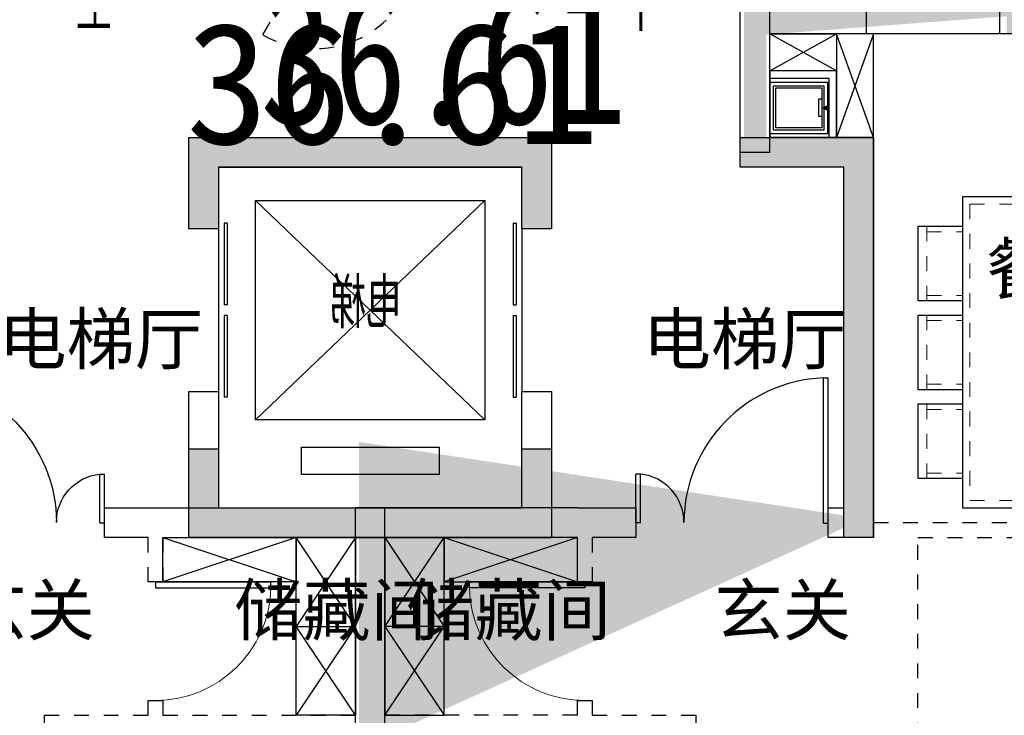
# Model space of a CAD drawing. Header units: millimetres. Extents: x 296296 to 297283, y 219875 to 220035.
# Tile 165 of 256: x 296902.36 to 296909.01, y 220014.15 to 220018.85. Entities that reach past the tile are written whole.
import ezdxf

# ---------------------------------------------------------------- set-up
doc = ezdxf.new("R2010")
doc.units = ezdxf.units.MM
for name, pattern in [('185洋房-中间套（报建版）-旧规$0$DASH', [0.35, 0.25, -0.1]), ('185洋房-边套（报建版）-旧规$0$DASH', [0.35, 0.25, -0.1]), ('185洋房-边套（报建版）-旧规$0$洋房户型$0$_DASH', [0.6000000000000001, 0.4, -0.2]), ('185洋房-边套（报建版）-旧规$0$洋房户型$0$DASH', [0.35, 0.25, -0.1]), ('DASH', [0.35, 0.25, -0.1])]:
    doc.linetypes.add(name, pattern=pattern)
doc.layers.add('$面积结果', color=7, linetype='Continuous')
doc.layers.add('面积-住宅全面积', color=1, linetype='Continuous')
doc.layers.add('面积-计容-住宅-1', color=1, linetype='Continuous', lineweight=0)
doc.styles.add('_TCH_DIM', font='SIMPLEX', dxfattribs={"bigfont": 'GBCBIG'})
doc.styles.add('dw', font='simhei.ttf')
doc.styles.get("Standard").update_dxf_attribs({"font": 'arial.ttf'})

# ---------------------------------------------------------------- blocks, each defined once
blk = doc.blocks.new('*U14')
at = {"lineweight": -2}
blk.add_hatch(color=253, dxfattribs=at).paths.add_polyline_path([(0, 200), (700, 0), (0, 0)])
at = {"color": 253, "linetype": 'DASH', "lineweight": -2}
blk.add_line((1050, 806.2177826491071), (700, 200), dxfattribs=at)
at = {"color": 253, "lineweight": -2}
for p, q in [((700, 200), (93.7822173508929, 550)), ((0, 200), (0, 0)), ((700, 200), (0, 200)), ((0, 200), (700, 0)), ((700, 0), (700, 200)), ((0, 0), (700, 0))]:
    blk.add_line(p, q, dxfattribs=at)
at = {"color": 253, "linetype": 'DASH', "lineweight": -2}
blk.add_arc((700, 200), 700, 60.00000000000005, 180, dxfattribs=at)
blk = doc.blocks.new('$DORLIB2D$00000127')
at = {"color": 253, "lineweight": -2}
for points in [[(-0.5333333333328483, 0.7948983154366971), (-0.5333333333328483, 0.690405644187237)], [(-0.0333333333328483, 0.7948983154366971), (-0.5333333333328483, 0.7948983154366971)], [(-0.0333333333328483, 0.7948983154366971), (-0.0333333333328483, 0.690405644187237)], [(0.5333333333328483, 0.7948983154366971), (0.0333333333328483, 0.7948983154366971)], [(0.0333333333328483, 0.7948983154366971), (0.0333333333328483, 0.690405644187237)], [(0.5333333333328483, 0.7948983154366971), (0.5333333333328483, 0.690405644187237)], [(-0.0333333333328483, 0.690405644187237), (-0.5333333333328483, 0.690405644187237)], [(0.5333333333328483, 0.690405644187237), (0.0333333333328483, 0.690405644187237)], [(0.5, 0.4999999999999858), (-0.5, 0.4999999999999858)]]:
    blk.add_lwpolyline(points, dxfattribs=at)
blk = doc.blocks.new('$DORLIB2D$00000116')
at = {"color": 253, "lineweight": -2}
for p, q in [((-0.4999999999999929, 7.1e-15), (-0.146446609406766, 0.353553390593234)), ((0.5000000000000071, 7.1e-15), (0.1464466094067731, 0.353553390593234))]:
    blk.add_line(p, q, dxfattribs=at)
for centre, radius, start, end in [((-0.4999999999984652, 4.832e-13), 0.4999999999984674, 0, 45), ((0.4999999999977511, 9.059e-13), 0.4999999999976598, 135, 180)]:
    blk.add_arc(centre, radius, start, end, dxfattribs=at)
blk = doc.blocks.new('洋房核心筒（标准层）')
at = {"color": 253}
for p, q in [((13399.99999975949, 9700.000023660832), (13400.00000002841, 13200.00000022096)), ((13400.00000002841, 13200.00000022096), (13600.00000002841, 13200.00000020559)), ((14930.00000002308, 13200.00000001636), (13599.99999987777, 13200.00000002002)), ((13599.99999987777, 13200.00000002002), (13599.99999987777, 11879.99999977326)), ((13599.99999975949, 9700.000023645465), (13600.00000002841, 13200.00000020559)), ((15926.98729813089, 13199.99999989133), (14930.00000002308, 13200.00000001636)), ((14929.99999986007, 11900.00000001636), (14930.00000002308, 13200.00000001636)), ((15189.99999986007, 11899.99999998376), (15190.00000002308, 13199.99999998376)), ((15449.99999986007, 11899.99999995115), (15450.00000002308, 13199.99999995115)), ((15709.99999986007, 11899.99999991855), (15710.00000002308, 13199.99999991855)), ((16275.05942885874, 12597.12138459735), (15926.98729813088, 13199.99999989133)), ((17270.00000002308, 13199.99999972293), (16042.45735196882, 13199.99999987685)), ((16375.05942886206, 12623.91630382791), (16042.45735196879, 13199.99999987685)), ((16229.99999998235, 12875.16660483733), (16230.00000002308, 13199.99999985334)), ((16489.99999992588, 12424.83339483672), (16490.00000002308, 13199.99999982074)), ((16749.99999986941, 11974.50018483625), (16750.00000002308, 13199.99999978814)), ((17009.99999986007, 11899.99999975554), (17010.00000002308, 13199.99999975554)), ((17269.99999986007, 11899.99999972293), (17270.00000002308, 13199.99999972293)), ((18600.00000003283, 13199.99999955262), (17269.99999994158, 13199.99999972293)), ((18599.9999998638, 11879.99999964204), (18600.00000003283, 13199.99999955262)), ((18599.99999976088, 9700.000023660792), (18600.00000002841, 13199.9999995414)), ((18600.00000002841, 13199.9999995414), (18800.00000002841, 13199.99999952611)), ((18799.99999976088, 9700.000023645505), (18800.00000002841, 13199.99999952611)), ((15969.99999986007, 11899.99999988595), (15970.00000001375, 13125.49981483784)), ((16229.99999986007, 11899.99999985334), (16229.99999995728, 12675.16660483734)), ((16455.45941541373, 12645.45941528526), (16275.05942885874, 12597.12138459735)), ((16282.56718102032, 12439.41447386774), (16455.45941541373, 12645.45941528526)), ((16454.91873227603, 12485.5959328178), (16282.56718102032, 12439.41447386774)), ((16677.54264791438, 11899.99999979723), (16354.91873227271, 12458.80101358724)), ((16793.01270175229, 11899.99999978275), (16454.91873227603, 12485.5959328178)), ((16489.99999986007, 11899.99999982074), (16489.9999999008, 12224.83339483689)), ((13599.99999987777, 11879.9999998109), (13599.9999998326, 11099.9999998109)), ((14899.99999987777, 11879.99999973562), (13599.99999987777, 11879.9999998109)), ((14899.99999987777, 11900.00000002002), (14929.99999986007, 11900.00000001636)), ((14899.99999987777, 11879.99999973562), (14899.99999987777, 11900.00000002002)), ((14899.99999983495, 11100.00000003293), (14899.99999988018, 11900.00000003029)), ((15999.99999988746, 11899.99999988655), (14899.99999988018, 11900.00000003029)), ((14899.99999987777, 11879.99999973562), (14899.9999998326, 11099.99999973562)), ((16677.54264791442, 11899.99999979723), (14929.99999986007, 11900.00000001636)), ((17299.99999987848, 11899.99999971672), (15999.99999988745, 11899.99999988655)), ((17269.99999986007, 11899.99999972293), (16793.01270175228, 11899.99999978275)), ((17269.99999986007, 11899.99999972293), (17299.99999986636, 11899.99999971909)), ((17299.99999986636, 11899.99999971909), (17299.9999998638, 11879.99999971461)), ((17299.99999983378, 11099.99999971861), (17299.99999987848, 11899.99999971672)), ((17299.99999982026, 11099.99999971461), (17299.9999998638, 11879.99999971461)), ((17299.9999998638, 11879.99999971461), (18599.9999998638, 11879.99999964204)), ((18599.99999982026, 11099.99999964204), (18599.9999998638, 11879.99999964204)), ((14999.9999998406, 11200.00000001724), (14999.99999987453, 11800.00000001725)), ((15899.9999998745, 11799.99999989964), (14999.99999987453, 11800.00000001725)), ((15899.99999985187, 11399.99999988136), (15899.9999998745, 11799.99999989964)), ((17199.99999987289, 11799.9999997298), (15999.99999987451, 11799.99999988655)), ((15999.99999985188, 11399.99999986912), (15999.99999987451, 11799.99999988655)), ((17199.99999983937, 11199.99999972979), (17199.99999987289, 11799.9999997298)), ((14899.99999986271, 11619.99999973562), (13599.99999986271, 11619.9999998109)), ((17299.99999984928, 11619.99999971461), (18599.99999984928, 11619.99999964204)), ((15649.99999984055, 11199.99999991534), (15649.99999985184, 11399.99999991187)), ((15899.99999985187, 11399.99999988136), (15649.99999985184, 11399.99999991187)), ((16599.99999985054, 11399.99999979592), (15999.99999985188, 11399.99999986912)), ((16599.99999983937, 11199.99999979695), (16599.99999985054, 11399.99999979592)), ((14899.99999984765, 11359.99999973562), (13599.99999984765, 11359.9999998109)), ((17299.99999983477, 11359.99999971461), (18599.99999983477, 11359.99999964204)), ((15749.99999983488, 11099.99999989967), (15749.99999984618, 11299.99999989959)), ((15999.99999984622, 11299.99999986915), (15749.99999984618, 11299.99999989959)), ((16499.99999984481, 11299.99999980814), (15999.99999984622, 11299.99999986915)), ((16499.99999983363, 11099.99999980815), (16499.99999984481, 11299.99999980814)), ((14999.99999985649, 11100.00000001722), (14999.99999987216, 11200.00000001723)), ((15649.99999984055, 11199.99999991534), (15599.99999987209, 11199.99999992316)), ((15599.99999987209, 11199.99999992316), (15599.99999985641, 11099.99999992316)), ((16599.99999980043, 11099.99999979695), (16599.99999981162, 11199.99999979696)), ((17199.99999983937, 11199.99999972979), (17199.99999980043, 11099.9999997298)), ((14899.9999998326, 11099.99999973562), (13599.9999998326, 11099.9999998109)), ((14899.99999983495, 11100.00000003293), (14999.99999985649, 11100.00000001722)), ((15599.99999985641, 11099.99999992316), (15749.99999983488, 11099.99999989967)), ((16499.99999983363, 11099.99999980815), (16599.99999980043, 11099.99999979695)), ((17199.99999980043, 11099.9999997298), (17299.99999983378, 11099.99999971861)), ((17299.99999982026, 11099.99999971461), (18599.99999982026, 11099.99999964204)), ((14874.99999968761, 9800.000023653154), (14874.99999965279, 9185.000023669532)), ((17324.99999968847, 9800.000023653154), (14874.99999968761, 9800.000023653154)), ((17324.99999965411, 9185.000023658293), (17324.99999968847, 9800.000023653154)), ((13399.99999975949, 9700.000023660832), (13599.99999975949, 9700.000023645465)), ((18599.99999976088, 9700.000023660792), (18799.99999976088, 9700.000023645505)), ((15074.99999965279, 9185.00002365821), (15074.99999967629, 9600.000023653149)), ((17124.9999996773, 9600.000023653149), (15074.99999967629, 9600.000023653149)), ((17124.9999996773, 9600.000023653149), (17124.99999965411, 9185.000023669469)), ((14874.99999965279, 9185.000023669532), (15074.99999965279, 9185.00002365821)), ((17124.99999965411, 9185.000023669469), (17324.99999965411, 9185.000023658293)), ((15074.9999995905, 8085.000023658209), (14874.9999995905, 8085.000023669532)), ((14874.9999995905, 8085.000023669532), (14874.99999953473, 7100.000023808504)), ((15074.99999954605, 7300.000023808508), (15074.9999995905, 8085.000023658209)), ((17324.99999959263, 8085.000023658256), (17124.99999959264, 8085.000023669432)), ((17124.99999959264, 8085.000023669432), (17124.99999954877, 7300.000023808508)), ((17324.9999995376, 7100.000023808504), (17324.99999959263, 8085.000023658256)), ((17124.99999954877, 7300.000023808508), (15074.99999954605, 7300.000023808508)), ((17324.9999995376, 7100.000023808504), (14874.99999953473, 7100.000023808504))]:
    blk.add_line(p, q, dxfattribs=at)
at = {"color": 253, "lineweight": -2}
for p, q in [((16874.99999966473, 9375.000023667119), (15324.99999966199, 9375.000023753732)), ((15324.99999966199, 9375.000023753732), (15324.99999957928, 7895.000023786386)), ((16874.99999958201, 7895.000023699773), (15324.99999966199, 9375.000023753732)), ((16874.99999966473, 9375.000023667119), (15324.99999957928, 7895.000023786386)), ((16874.99999958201, 7895.000023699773), (16874.99999966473, 9375.000023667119)), ((15324.99999957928, 7895.000023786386), (16874.99999958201, 7895.000023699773)), ((16564.99999957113, 7710.000023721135), (15634.9999995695, 7710.000023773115)), ((15634.9999995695, 7710.000023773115), (15634.99999955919, 7525.000023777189)), ((16564.99999956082, 7525.000023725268), (16564.99999957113, 7710.000023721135)), ((15634.99999955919, 7525.000023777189), (16564.99999956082, 7525.000023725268))]:
    blk.add_line(p, q, dxfattribs=at)
at = {"color": 253}
for points in [[(14249.99999982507, 10969.99999977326, 0, 0, 0), (14249.99999987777, 12550.00000002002, 0, 0, 0), (16229.99999994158, 12549.99999985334, 0, 80.00000000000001, 0), (15929.99999994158, 12549.9999998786, 0, 0, 0)], [(17949.999999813, 10969.99999967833, 0, 0, 0), (17949.99999994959, 12549.99999963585, 0, 0, 0), (16489.99999994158, 12549.99999982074, 0, 80.00000000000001, 0), (16789.99999994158, 12549.99999982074, 0, 0, 0)]]:
    blk.add_lwpolyline(points, format="xyseb", dxfattribs=at)
at = {"color": 253, "lineweight": -2}
blk.add_lwpolyline([(17299.99999980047, 11099.99992195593), (17299.99999989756, 11899.99999971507), (14899.99999988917, 11900.00000006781), (14899.99999977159, 11100.0000000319)], dxfattribs=at)
blk.add_lwpolyline([(15749.99999983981, 11299.99999997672), (16499.99999983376, 11299.99999997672), (16499.99999983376, 11099.99999980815), (15749.99999983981, 11099.99999980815)], close=True, dxfattribs=at)
at = {"color": 253, "lineweight": -2, "xscale": -1, "rotation": 180}
blk.add_blockref('*U14', (15774.94990664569, 11299.98568751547), dxfattribs=at)
at = {"color": 253}
for name, p, xscale, yscale, zscale, rotation in [('$DORLIB2D$00000116', (15299.99999986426, 11149.9999999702), 600, 600, 600, 179.9999999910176), ('$DORLIB2D$00000116', (16899.999999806, 11149.99999976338), -600, 600, -600, 179.9999999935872), ('$DORLIB2D$00000127', (14974.99999962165, 8635.000023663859), 1100, -200, 1100, 89.99999999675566), ('$DORLIB2D$00000127', (17224.99999962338, 8635.000023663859), 1100, 200, 1100, 89.99999999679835)]:
    blk.add_blockref(name, p, dxfattribs=dict(at, xscale=xscale, yscale=yscale, zscale=zscale, rotation=rotation))
at = {"color": 253, "style": '_TCH_DIM'}
for s, p in [('电', (15184.66559205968, 11273.07109868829)), ('水', (16787.66644105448, 11273.07109868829)), ('下', (14155.05319131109, 10519.89999977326)), ('上', (17845.74468065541, 10519.89999967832)), ('电梯', (15884.71652595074, 8513.51764473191))]:
    blk.add_text(s, height=337.5886524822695, dxfattribs=at).set_placement(p)
blk = doc.blocks.new('wy53eu64i765i57i78i')
for points in [[(999499.8556617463, 189358.4377288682), (999499.8556617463, 188743.4382978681), (999299.8556617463, 188743.4382978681), (999299.8556617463, 189158.4377288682), (997249.8552427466, 189158.4377288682), (997249.8552427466, 188743.4391328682), (997049.8552427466, 188743.4391328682), (997049.8552427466, 189358.4377288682)], [(1001674.854280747, 189358.4377288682), (1001674.854280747, 186658.4377868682), (1001474.854280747, 186658.4377868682), (1001474.854280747, 189158.4377288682), (1000774.859155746, 189158.4377288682), (1000774.859155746, 189358.4377288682)], [(999499.8556617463, 187258.4361428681), (999499.8556617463, 186658.4377868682), (997049.8552427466, 186658.4377868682), (997049.8552427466, 187258.4361428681), (997249.8552427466, 187258.4361428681), (997249.8552427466, 186858.4377828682), (999299.8556617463, 186858.4377828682), (999299.8556617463, 187258.4361428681)]]:
    blk.add_hatch(color=253).paths.add_polyline_path(points, flags=0)
at = {"color": 253}
for points in [[(999499.8556617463, 189358.4377288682), (999499.8556617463, 188743.4382978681), (999299.8556617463, 188743.4382978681), (999299.8556617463, 189158.4377288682), (997249.8552427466, 189158.4377288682), (997249.8552427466, 188743.4391328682), (997049.8552427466, 188743.4391328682), (997049.8552427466, 189358.4377288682), (999499.8556617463, 189358.4377288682)], [(1001674.854280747, 189358.4377288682), (1001674.854280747, 186658.4377868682), (1001474.854280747, 186658.4377868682), (1001474.854280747, 189158.4377288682), (1000774.859155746, 189158.4377288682), (1000774.859155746, 189358.4377288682), (1001674.854280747, 189358.4377288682)], [(999499.8556617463, 187258.4361428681), (999499.8556617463, 186658.4377868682), (997049.8552427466, 186658.4377868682), (997049.8552427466, 187258.4361428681), (997249.8552427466, 187258.4361428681), (997249.8552427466, 186858.4377828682), (999299.8556617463, 186858.4377828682), (999299.8556617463, 187258.4361428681), (999499.8556617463, 187258.4361428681)]]:
    blk.add_lwpolyline(points, close=True, dxfattribs=at)
blk = doc.blocks.new('sayea5yuteaytuytrauyt')
h = blk.add_hatch()
h.set_pattern_fill('钢筋混凝土', color=253, scale=100)
h.set_pattern_definition([(45, (0, 0), (-176.7766952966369, 176.7766952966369), []), (49.99999999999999, (0, 0), (717.2601826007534, -62.75213498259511), [75, -825]), (355, (0, 0), (-138.751333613, 752.1921337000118), [60, -660]), (100.4514, (59.77168, -5.22934), (578.5093817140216, 689.4395420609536), [63.74019000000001, -701.142112]), (46.1842, (0, 200), (1067.241048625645, -165.5190143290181), [112.5, -1237.5]), (96.63560000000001, (88.936745, 186.206693), (934.6627055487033, 974.1178709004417), [95.610288, -1051.713]), (351.1842, (0, 200), (934.6619451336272, 974.1186009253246), [90, -990]), (21, (100, 150), (596.9070521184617, -402.6188906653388), [75, -825]), (326.0000000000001, (100, 150), (243.3153319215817, 725.150045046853), [60, -660]), (71.4514, (149.742233, 116.448394), (840.22262858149, 322.5304967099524), [63.74019000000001, -701.142112]), (37.5, (0, 0), (12.15985531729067, 332.8938538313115), [0, -652, 0, -670, 0, -662.5]), (7.5, (0, 0), (263.0695374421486, 394.4117118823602), [0, -382, 0, -637, 0, -252.5]), (327.5, (-223, 0), (533.822436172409, -22.55487173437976), [0, -250, 0, -780, 0, -1035]), (317.5, (-323, 0), (583.1861693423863, 100.1049823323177), [0, -325, 0, -518, 0, -735])])
h.paths.add_polyline_path([(1007424.854593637, 89058.43775986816), (1007424.854593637, 87258.43856486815), (1007174.854593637, 87258.43856486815), (1007174.854593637, 89058.43775986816)])
h.paths.add_polyline_path([(1021574.855280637, 89058.43775986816), (1021574.855280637, 87258.43856486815), (1021324.855280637, 87258.43856486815), (1021324.855280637, 89058.43775986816)])
h.paths.add_polyline_path([(989374.8548266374, 89058.43775186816), (989374.8548266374, 87258.43815686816), (989124.8548266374, 87258.43815686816), (989124.8548266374, 89058.43775186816)])
h.paths.add_polyline_path([(1039624.855051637, 89058.43775186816), (1039624.855051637, 87258.43815686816), (1039374.855051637, 87258.43815686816), (1039374.855051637, 89058.43775186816)])
h.paths.add_polyline_path([(1014474.854936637, 87858.43815686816), (1014474.854936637, 84858.43816086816), (1014274.854936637, 84858.43816086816), (1014274.854936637, 87858.43815686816)])
h.paths.add_polyline_path([(1044574.854944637, 92958.43692786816), (1044574.854944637, 91158.43691286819), (1044374.854944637, 91158.43691286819), (1044374.854944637, 92758.43691286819), (1044074.854822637, 92758.43691286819), (1044074.854822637, 92958.43691286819)])
h.paths.add_polyline_path([(984374.8549336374, 92758.43691286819), (984374.8549336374, 91158.43691286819), (984174.8549336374, 91158.43691286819), (984174.8548116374, 92958.43691286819), (984674.8550556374, 92958.43691286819), (984674.8550556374, 92758.43691286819)])
h.paths.add_polyline_path([(1027974.850721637, 92758.43691286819), (1027974.850721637, 91258.40206186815), (1027774.850721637, 91258.40206186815), (1027774.850721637, 92958.43691286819), (1028324.850721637, 92958.43691286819), (1028324.850721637, 92758.43691286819)])
h.paths.add_polyline_path([(1000974.859155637, 92958.43691286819), (1000974.859155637, 91258.40206186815), (1000774.859155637, 91258.40206186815), (1000774.859155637, 92758.43691286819), (1000424.859155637, 92758.43691286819), (1000424.859155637, 92958.43691286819)])
h.paths.add_polyline_path([(1033174.859613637, 92958.43691286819), (1033174.859613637, 91258.40205786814), (1032974.859613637, 91258.40205786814), (1032974.859613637, 92758.43691286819), (1032624.859613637, 92758.43691286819), (1032624.859613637, 92958.43691286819)])
h.paths.add_polyline_path([(995774.8502636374, 92758.43691286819), (995774.8502636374, 91258.40205786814), (995574.8502636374, 91258.40205786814), (995574.8502636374, 92958.43691286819), (996124.8502636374, 92958.43691286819), (996124.8502636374, 92758.43691286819)])
h.paths.add_polyline_path([(1014874.854936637, 80258.43772586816), (1014874.854936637, 80058.43772586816), (1014274.854936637, 80058.43772586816), (1014274.854936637, 81858.43772586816), (1014474.854936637, 81858.43772586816), (1014474.854936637, 80258.43772586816)])
h.paths.add_polyline_path([(1046674.855165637, 92358.43775186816), (1046674.855165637, 90658.43777086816), (1046474.855165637, 90658.43777086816), (1046474.855165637, 92158.43775186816), (1046024.855051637, 92158.43775186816), (1046024.855051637, 92358.43775186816)])
h.paths.add_polyline_path([(982274.8547116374, 92158.43775186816), (982274.8547116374, 90658.43777086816), (982074.8547116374, 90658.43777086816), (982074.8547116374, 92358.43775186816), (982724.8548266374, 92358.43775186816), (982724.8548266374, 92158.43775186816)])
h.paths.add_polyline_path([(1042874.855566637, 80058.43772586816), (1042874.855604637, 79458.43791586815), (1042074.855596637, 79458.43791586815), (1042074.855596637, 79658.43791586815), (1042674.855566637, 79658.43791586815), (1042674.855528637, 80258.43772586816), (1043624.855539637, 80258.43772586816), (1043624.855539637, 80058.43772586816)])
h.paths.add_polyline_path([(1010674.855341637, 80058.43772586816), (1010674.855379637, 79458.43791586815), (1009874.855367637, 79458.43791586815), (1009874.855367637, 79658.43791586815), (1010474.855341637, 79658.43791586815), (1010474.855303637, 80258.43772586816), (1011424.855310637, 80258.43772586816), (1011424.855310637, 80058.43772586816)])
h.paths.add_polyline_path([(1018874.854505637, 79658.43791586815), (1018874.854505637, 79458.43791586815), (1018074.854498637, 79458.43791586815), (1018074.854536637, 80058.43772586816), (1017324.854563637, 80058.43772586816), (1017324.854563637, 80258.43772586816), (1018274.854536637, 80258.43773286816), (1018274.854536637, 79658.43791586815)])
h.paths.add_polyline_path([(986674.8542806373, 79658.43791586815), (986674.8542806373, 79458.43791586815), (985874.8542736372, 79458.43791586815), (985874.8543116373, 80058.43772586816), (985124.8543376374, 80058.43772586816), (985124.8543376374, 80258.43772586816), (986074.8543116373, 80258.43773286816), (986074.8543116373, 79658.43791586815)])
h.paths.add_polyline_path([(1016574.855280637, 92758.43691286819), (1016574.855280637, 91158.43691286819), (1016374.855280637, 91158.43691286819), (1016374.855280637, 92158.43775186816), (1016074.855051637, 92158.43775186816), (1016074.855051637, 92358.43775186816), (1016374.855280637, 92358.43775186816), (1016374.855280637, 92958.43691286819), (1016874.855280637, 92958.43691286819), (1016874.855280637, 92758.43691286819)])
h.paths.add_polyline_path([(1012374.854593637, 92158.43775186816), (1012374.854593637, 91158.43691286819), (1012174.854593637, 91158.43691286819), (1012174.854593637, 92758.43691286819), (1011874.854593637, 92758.43691286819), (1011874.854593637, 92958.43691286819), (1012374.854593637, 92958.43691286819), (1012374.854593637, 92358.43775186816), (1012674.854826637, 92358.43775186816), (1012674.854826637, 92158.43775186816)])
h.paths.add_polyline_path([(1031699.854631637, 87258.43614286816), (1031699.854631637, 86658.43778686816), (1029249.854215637, 86658.43778686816), (1029249.854215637, 87258.43614286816), (1029449.854215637, 87258.43614286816), (1029449.854215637, 86858.43778286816), (1031499.854631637, 86858.43778286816), (1031499.854631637, 87258.43614286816)])
h.paths.add_polyline_path([(999499.8556616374, 87258.43614286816), (999499.8556616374, 86658.43778686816), (997049.8552426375, 86658.43778686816), (997049.8552426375, 87258.43614286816), (997249.8552426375, 87258.43614286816), (997249.8552426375, 86858.43778286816), (999299.8556616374, 86858.43778286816), (999299.8556616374, 87258.43614286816)])
h.paths.add_polyline_path([(1029449.854215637, 89158.43772886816), (1029449.854215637, 88743.43829786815), (1029249.854215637, 88743.43829786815), (1029249.854215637, 89358.43772886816), (1031699.854631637, 89358.43772886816), (1031699.854631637, 88743.43913286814), (1031499.854631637, 88743.43913286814), (1031499.854631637, 89158.43772886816)])
h.paths.add_polyline_path([(999499.8556616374, 89358.43772886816), (999499.8556616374, 88743.43829786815), (999299.8556616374, 88743.43829786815), (999299.8556616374, 89158.43772886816), (997249.8552426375, 89158.43772886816), (997249.8552426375, 88743.43913286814), (997049.8552426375, 88743.43913286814), (997049.8552426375, 89358.43772886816)])
h.paths.add_polyline_path([(1026174.845110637, 92958.43691286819), (1026174.845110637, 90058.43717586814), (1025974.845110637, 90058.43717586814), (1025974.845110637, 92758.43691286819), (1025574.850809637, 92758.43691286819), (1025574.850809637, 92958.43691286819)])
h.paths.add_polyline_path([(1002774.864763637, 92758.43691286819), (1002774.864763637, 90058.43717586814), (1002574.864763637, 90058.43717586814), (1002574.864763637, 92958.43691286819), (1003174.859068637, 92958.43691286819), (1003174.859068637, 92758.43691286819)])
h.paths.add_polyline_path([(993974.8547306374, 92958.43691686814), (993974.8547306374, 90058.44779286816), (993774.8547306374, 90058.44779286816), (993774.8547306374, 92758.43691286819), (993374.8515306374, 92758.43691286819), (993374.8515306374, 92958.43691286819)])
h.paths.add_polyline_path([(1034974.855142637, 92758.43691286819), (1034974.855142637, 90058.44779286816), (1034774.855142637, 90058.44779286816), (1034774.855142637, 92958.43691686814), (1035374.858343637, 92958.43691286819), (1035374.858343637, 92758.43691286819)])
h.paths.add_polyline_path([(1046674.855165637, 83408.43776386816), (1046674.855165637, 80058.43772586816), (1046074.855165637, 80058.43772586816), (1046074.855165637, 80258.43772586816), (1046474.855165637, 80258.43772586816), (1046474.855165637, 83408.43776386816)])
h.paths.add_polyline_path([(982674.8547116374, 80258.43772586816), (982674.8547116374, 80058.43772586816), (982074.8547116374, 80058.43772586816), (982074.8547116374, 83408.43776386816), (982274.8547116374, 83408.43776386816), (982274.8547116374, 80258.43772586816)])
h.paths.add_polyline_path([(1001674.854280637, 89358.43772886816), (1001674.854280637, 86658.43778686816), (1001474.854280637, 86658.43778686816), (1001474.854280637, 89158.43772886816), (1000774.859155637, 89158.43772886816), (1000774.859155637, 89358.43772886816)])
h.paths.add_polyline_path([(1027274.855596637, 89158.43772886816), (1027274.855596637, 86658.43778686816), (1027074.855596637, 86658.43778686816), (1027074.855596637, 89358.43772886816), (1027974.850721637, 89358.43772886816), (1027974.850721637, 89158.43772886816)])
h.paths.add_polyline_path([(995074.8548266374, 89158.43772886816), (995074.8548266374, 86658.43778686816), (994874.8548266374, 86658.43778686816), (994874.8548266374, 89358.43772886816), (995774.8502636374, 89358.43772886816), (995774.8502636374, 89158.43772886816)])
h.paths.add_polyline_path([(1033874.855051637, 89358.43772886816), (1033874.855051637, 86658.43778686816), (1033674.855051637, 86658.43778686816), (1033674.855051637, 89158.43772886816), (1032974.859613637, 89158.43772886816), (1032974.859613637, 89358.43772886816)])
h.paths.add_polyline_path([(989374.8548266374, 92958.43691286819), (989374.8548266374, 92158.43691286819), (988974.8548266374, 92158.43691286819), (988974.8548266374, 92958.43691286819)])
h.paths.add_polyline_path([(1007574.854593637, 92958.43691286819), (1007574.854593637, 92158.43691286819), (1007174.854593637, 92158.43691286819), (1007174.854593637, 92958.43691286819)])
h.paths.add_polyline_path([(995074.8548266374, 79658.43738986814), (995074.8548266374, 79258.43738986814), (994374.8548266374, 79258.43738986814), (994374.8548266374, 79658.43738986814)])
h.paths.add_polyline_path([(1002174.854280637, 79658.43738986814), (1002174.854280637, 79258.43738986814), (1001474.854280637, 79258.43738986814), (1001474.854280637, 79658.43738986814)])
h.paths.add_polyline_path([(1027274.855596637, 79658.43738986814), (1027274.855596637, 79258.43738986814), (1026574.855596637, 79258.43738986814), (1026574.855596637, 79658.43738986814)])
h.paths.add_polyline_path([(1034374.855051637, 79658.43738986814), (1034374.855051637, 79258.43738986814), (1033674.855051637, 79258.43738986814), (1033674.855051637, 79658.43738986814)])
h.paths.add_polyline_path([(1039774.855051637, 92958.43691286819), (1039774.855051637, 92158.43691286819), (1039374.855051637, 92158.43691286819), (1039374.855051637, 92958.43691286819)])
h.paths.add_polyline_path([(1021574.855280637, 92958.43691286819), (1021574.855280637, 92158.43691286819), (1021174.855280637, 92158.43691286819), (1021174.855280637, 92958.43691286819)])
at = {"color": 253}
for points in [[(1029449.854215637, 89158.43772886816), (1029449.854215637, 88743.43829786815), (1029249.854215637, 88743.43829786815), (1029249.854215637, 89358.43772886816), (1031699.854631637, 89358.43772886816), (1031699.854631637, 88743.43913286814), (1031499.854631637, 88743.43913286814), (1031499.854631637, 89158.43772886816), (1029449.854215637, 89158.43772886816)], [(1033874.855051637, 89358.43772886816), (1033874.855051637, 86658.43778686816), (1033674.855051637, 86658.43778686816), (1033674.855051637, 89158.43772886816), (1032974.859613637, 89158.43772886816), (1032974.859613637, 89358.43772886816), (1033874.855051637, 89358.43772886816)], [(1031699.854631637, 87258.43614286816), (1031699.854631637, 86658.43778686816), (1029249.854215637, 86658.43778686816), (1029249.854215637, 87258.43614286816), (1029449.854215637, 87258.43614286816), (1029449.854215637, 86858.43778286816), (1031499.854631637, 86858.43778286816), (1031499.854631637, 87258.43614286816), (1031699.854631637, 87258.43614286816)]]:
    blk.add_lwpolyline(points, close=True, dxfattribs=at)
blk = doc.blocks.new('4uyh5uj6kj67j75rykjtuk7tsik76ykj')
at = {"color": 253}
for s, p in [('餐厅', (859635.5669531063, 430303.3757845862)), ('电梯厅', (852963.5, 429830)), ('电梯厅', (857315.9975653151, 429830)), ('玄关', (852694.0000000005, 428000)), ('储藏间', (854557, 428000)), ('储藏间', (855718.7741610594, 428000)), ('玄关', (857801.4550121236, 428000))]:
    blk.add_text(s, height=337.5886524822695, dxfattribs=at).set_placement(p)
blk = doc.blocks.new('*U1183')
at = {"color": 253}
for p, q in [((599.99999941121, 150), (-600.000000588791, 150)), ((-600.000000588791, 150), (-600.000000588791, -250)), ((-600.000000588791, -250), (-5.88790499e-07, 150)), ((0, -250), (-600.000000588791, 150)), ((0, 150), (0, -250)), ((0, 150), (0, -250)), ((0, -250), (599.99999941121, 150)), ((599.99999941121, -250), (0, 150)), ((599.99999941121, -250), (599.99999941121, 150)), ((-600.000000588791, -250), (599.99999941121, -250))]:
    blk.add_line(p, q, dxfattribs=at)
blk = doc.blocks.new('*U1184')
at = {"color": 253}
for p, q in [((450.0000880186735, 150), (-450.0000891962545, 150)), ((-450.0000891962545, 150), (-450.0000891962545, -150)), ((-450.0000891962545, 150), (450.0000880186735, -150)), ((450.0000880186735, 150), (-450.0000891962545, -150)), ((450.0000880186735, -150), (450.0000880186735, 150)), ((-450.0000891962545, -150), (450.0000880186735, -150))]:
    blk.add_line(p, q, dxfattribs=at)
blk = doc.blocks.new('185洋房-中间套（报建版）-旧规$0$洋房户型$0$$DorLib2D$00000225')
at = {"color": 253}
for p, q in [((0.4750000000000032, -0.0014478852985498), (0.4750000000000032, 0.7521225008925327)), ((0.4750000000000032, 0.7521225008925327), (0.5000000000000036, 0.7521225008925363)), ((0.5000000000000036, -0.0014478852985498), (0.5000000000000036, 0.7521225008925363)), ((-0.4999999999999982, -3.6e-15), (-0.5, 0.252035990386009)), ((-0.4750000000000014, 0.252035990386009), (-0.5, 0.252035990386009)), ((-0.4749999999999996, -3.6e-15), (-0.4750000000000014, 0.252035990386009)), ((-0.4749999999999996, -3.6e-15), (-0.4999999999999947, -3.6e-15)), ((0.4750000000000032, -0.0014478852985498), (0.4999999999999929, -0.0014478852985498))]:
    blk.add_line(p, q, dxfattribs=at)
for centre, radius, start, end in [((0.5046168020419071, -0.0019208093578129), 0.7546247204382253, 92.24926861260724, 179.7237749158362), ((-0.5007908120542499, 0.0025725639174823), 0.2507930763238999, 359.7898704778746, 84.09743784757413)]:
    blk.add_arc(centre, radius, start, end, dxfattribs=at)
blk = doc.blocks.new('185洋房-中间套（报建版）-旧规$0$洋房户型$0$$DorLib2D$00000001')
at = {"color": 253}
for p, q in [((0.45, 0.9750000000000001), (0.5000000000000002, 0.9750000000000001)), ((0.45, 0), (0.45, 0.9750000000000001)), ((0.5, 0), (0.5, 0.9750000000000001)), ((0.5, 0), (0.45, 0))]:
    blk.add_line(p, q, dxfattribs=at)
at = {"color": 253, "lineweight": 13}
blk.add_arc((0.475, 0), 0.975, 91.4692835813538, 180, dxfattribs=at)
blk = doc.blocks.new('185洋房-中间套（报建版）-旧规')
at = {"color": 253, "linetype": 'Continuous'}
for p, q in [((16000.00189563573, 5900.00001082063), (16000.00233138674, 7299.999979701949)), ((17500.00230027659, 7299.999979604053), (16000.00233138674, 7299.999979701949)), ((17893.99665124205, 7299.99997957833), (17500.00230027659, 7299.999979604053)), ((17893.996651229, 7099.999979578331), (17893.99665124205, 7299.99997957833)), ((16200.00189563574, 5899.999979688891), (16200.00226913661, 7099.999979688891)), ((17500.00227166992, 7099.99997960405), (16200.00226913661, 7099.999979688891)), ((17600.00227166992, 7099.999979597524), (17893.996651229, 7099.999979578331)), ((16000.00074649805, 2350.000032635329), (16000.00189563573, 5900.000012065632))]:
    blk.add_line(p, q, dxfattribs=at)
at = {"color": 253, "linetype": '185洋房-中间套（报建版）-旧规$0$DASH'}
for p, q in [((17500.00227166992, 7099.99997960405), (17500.00218586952, 6800.000000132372)), ((17600.00218586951, 6799.999971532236), (17600.00227166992, 7099.999979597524)), ((17500.00218586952, 6800.000000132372), (17600.00218586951, 6799.999971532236)), ((17500.00195706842, 6000.000000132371), (17500.00192846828, 5899.99997960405)), ((17600.00195706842, 5999.999971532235), (17500.00195706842, 6000.000000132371)), ((17600.00192846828, 5899.999979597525), (17600.00195706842, 5999.999971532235)), ((17500.00192846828, 5899.99997960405), (16200.00189563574, 5899.999979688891)), ((18299.9999321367, 5899.999979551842), (17600.00192846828, 5899.999979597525)), ((18299.99993213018, 5799.999979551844), (18299.9999321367, 5899.999979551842))]:
    blk.add_line(p, q, dxfattribs=at)
at = {"color": 253}
for name, p, xscale, yscale, zscale, rotation in [('185洋房-中间套（报建版）-旧规$0$洋房户型$0$$DorLib2D$00000225', (18543.99665123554, 7199.999979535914), -1300, -1300, 200, 179.999999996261), ('185洋房-中间套（报建版）-旧规$0$洋房户型$0$$DorLib2D$00000001', (17550.00207146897, 6399.999985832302), 800, 800, 100, 89.99998361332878)]:
    blk.add_blockref(name, p, dxfattribs=dict(at, xscale=xscale, yscale=yscale, zscale=zscale, rotation=rotation))
at = {"color": 253, "rotation": 270}
blk.add_blockref('*U1183', (16450.00204869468, 6499.999979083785), dxfattribs=at)
at = {"color": 253}
blk.add_blockref('*U1184', (17050.00213789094, 6949.999979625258), dxfattribs=at)
blk = doc.blocks.new('185洋房-边套（报建版）-旧规$0$jj-yd')
at = {"color": 253}
blk.add_lwpolyline([(174.9992594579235, -0.0025692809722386), (175.0021223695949, 389.9974307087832), (-174.9978776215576, 389.9999999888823), (-175.0007405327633, -8.731149e-10)], close=True, dxfattribs=at)
at = {"color": 253, "ltscale": 0.1}
for points in [[(149.9994429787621, 24.9976142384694), (150.0019388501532, 364.9976142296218), (-149.9980611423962, 364.9998164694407), (-150.0005570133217, 24.99981647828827)], [(149.9994429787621, 24.9976142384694), (150.0019388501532, 364.9976142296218), (-149.9980611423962, 364.9998164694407), (-150.0005570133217, 24.99981647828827)], [(134.9995530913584, 39.99772435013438), (135.0018287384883, 349.9977243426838), (-134.9981712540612, 349.9997063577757), (-135.0004469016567, 39.9997063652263)], [(134.9995530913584, 39.99772435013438), (135.0018287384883, 349.9977243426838), (-134.9981712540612, 349.9997063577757), (-135.0004469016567, 39.9997063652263)]]:
    blk.add_lwpolyline(points, close=True, dxfattribs=at)
blk.add_lwpolyline([(57.46153203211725, 40.25975236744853), (57.46256654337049, 60.25975235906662), (-62.53743343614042, 60.26229884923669), (-62.53846794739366, 40.26229885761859)], dxfattribs=at)
at = {"color": 253, "ltscale": 0.1, "extrusion": (-5.679113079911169e-34, -3.477453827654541e-50, -1)}
blk.add_lwpolyline([(0.0004469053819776, 39.99871535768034, 0, 50.00000000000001, 0), (-0.000111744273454, -10.00128463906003, 0, 0, 0)], format="xyseb", dxfattribs=at)
blk = doc.blocks.new('*U1130')
at = {"color": 253}
for p, q in [((599.9999994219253, 150), (-600.0000005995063, 150)), ((-600.0000005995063, 150), (-600.0000005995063, -250)), ((-600.0000005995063, -250), (-5.88790499e-07, 150)), ((0, -250), (-600.0000005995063, 150)), ((0, 150), (0, -250)), ((0, 150), (0, -250)), ((0, -250), (599.9999994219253, 150)), ((599.9999994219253, -250), (0, 150)), ((599.9999994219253, -250), (599.9999994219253, 150)), ((-600.0000005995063, -250), (599.9999994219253, -250))]:
    blk.add_line(p, q, dxfattribs=at)
blk = doc.blocks.new('*U1131')
at = {"color": 253}
for p, q in [((450.0001090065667, 150), (-450.0001101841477, 150)), ((-450.0001101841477, 150), (-450.0001101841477, -150)), ((-450.0001101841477, 150), (450.0001090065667, -150)), ((450.0001090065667, 150), (-450.0001101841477, -150)), ((450.0001090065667, -150), (450.0001090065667, 150)), ((-450.0001101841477, -150), (450.0001090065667, -150))]:
    blk.add_line(p, q, dxfattribs=at)
blk = doc.blocks.new('*U1140')
at = {"color": 253, "linetype": '185洋房-边套（报建版）-旧规$0$洋房户型$0$DASH', "lineweight": 13, "ltscale": 0.2}
for p, q in [((200, 240), (699.8967938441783, 240)), ((234.8967938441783, 239.9999999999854), (234.8967938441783, 0)), ((665, 239.9999999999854), (665, 0)), ((800, 240), (1299.896793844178, 240)), ((834.8967938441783, 239.9999999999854), (834.8967938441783, 0)), ((1265, 239.9999999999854), (1265, 0)), ((1400, 240), (1899.896793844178, 240)), ((1434.896793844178, 239.9999999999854), (1434.896793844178, 0)), ((1865, 239.9999999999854), (1865, 0)), ((234.8967938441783, -1039.999999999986), (234.8967938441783, -800)), ((665, -1039.999999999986), (665, -800)), ((834.8967938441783, -1039.999999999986), (834.8967938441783, -800)), ((1265, -1039.999999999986), (1265, -800)), ((1434.896793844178, -1039.999999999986), (1434.896793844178, -800)), ((1865, -1039.999999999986), (1865, -800)), ((200, -1040), (699.8967938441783, -1040)), ((800, -1040), (1299.896793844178, -1040)), ((1400, -1040), (1899.896793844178, -1040))]:
    blk.add_line(p, q, dxfattribs=at)
at = {"color": 253, "ltscale": 300}
for points in [[(700, 0), (700, 300), (200, 300), (200, 0)], [(1300, 0), (1300, 300), (800, 300), (800, 0)], [(1900, 0), (1900, 300), (1400, 300), (1400, 0)], [(700, -800), (700, -1100), (200, -1100), (200, -800)], [(1300, -800), (1300, -1100), (800, -1100), (800, -800)], [(1900, -800), (1900, -1100), (1400, -1100), (1400, -800)]]:
    blk.add_lwpolyline(points, dxfattribs=at)
blk.add_lwpolyline([(0, 0), (2100, 0), (2100, -800), (0, -800)], close=True, dxfattribs=at)
at = {"color": 253, "linetype": '185洋房-边套（报建版）-旧规$0$洋房户型$0$DASH', "lineweight": 13, "ltscale": 0.3}
blk.add_lwpolyline([(50, -50), (2050, -50), (2050, -750), (50, -750)], close=True, dxfattribs=at)
blk = doc.blocks.new('185洋房-边套（报建版）-旧规$0$洋房户型$0$$DorLib2D$00000225')
at = {"color": 253}
for p, q in [((0.4750000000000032, -0.0014478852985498), (0.4750000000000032, 0.7521225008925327)), ((0.4750000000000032, 0.7521225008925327), (0.5000000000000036, 0.7521225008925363)), ((0.5000000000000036, -0.0014478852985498), (0.5000000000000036, 0.7521225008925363)), ((-0.4999999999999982, -3.6e-15), (-0.5, 0.252035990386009)), ((-0.4750000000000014, 0.252035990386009), (-0.5, 0.252035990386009)), ((-0.4749999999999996, -3.6e-15), (-0.4750000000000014, 0.252035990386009)), ((-0.4749999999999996, -3.6e-15), (-0.4999999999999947, -3.6e-15)), ((0.4750000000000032, -0.0014478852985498), (0.4999999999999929, -0.0014478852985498))]:
    blk.add_line(p, q, dxfattribs=at)
for centre, radius, start, end in [((0.5046168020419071, -0.0019208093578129), 0.7546247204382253, 92.24926861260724, 179.7237749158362), ((-0.5007908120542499, 0.0025725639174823), 0.2507930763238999, 359.7898704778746, 84.09743784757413)]:
    blk.add_arc(centre, radius, start, end, dxfattribs=at)
blk = doc.blocks.new('185洋房-边套（报建版）-旧规$0$洋房户型$0$$DorLib2D$00000001')
at = {"color": 253}
for p, q in [((0.45, 0.9750000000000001), (0.5000000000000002, 0.9750000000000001)), ((0.45, 0), (0.45, 0.9750000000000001)), ((0.5, 0), (0.5, 0.9750000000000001)), ((0.5, 0), (0.45, 0))]:
    blk.add_line(p, q, dxfattribs=at)
at = {"color": 253, "lineweight": 13}
blk.add_arc((0.475, 0), 0.975, 91.4692835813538, 180, dxfattribs=at)
blk = doc.blocks.new('185洋房-边套（报建版）-旧规')
at = {"color": 253, "linetype": 'Continuous'}
for p, q in [((11849.98983051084, 10699.9999794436), (11849.9898304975, 10499.9999794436)), ((12749.98983053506, 10699.99997938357), (12749.98983052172, 10499.99997938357)), ((13599.9846516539, 9599.9999795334), (13599.99034841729, 10699.99997932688)), ((11599.98905366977, 10499.99997946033), (11849.9898304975, 10499.9999794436)), ((12749.98983052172, 10499.99997938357), (13399.98931263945, 10499.99997934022)), ((13399.98568742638, 9799.999979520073), (13399.98931263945, 10499.99997934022)), ((12700, 7099.999979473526), (12700, 9799.99997947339)), ((12700, 9799.99997947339), (13399.98568742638, 9799.999979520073)), ((12900, 7299.999979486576), (12900, 9599.999979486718)), ((12900, 9599.999979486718), (13599.9846516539, 9599.9999795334)), ((13006.00328089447, 7299.999979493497), (12900, 7299.999979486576)), ((13006.00328090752, 7099.999979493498), (13006.00328089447, 7299.999979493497)), ((14699.9976642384, 7299.999979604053), (14306.00328089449, 7299.999979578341)), ((14306.00328089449, 7299.999979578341), (14306.00328090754, 7099.999979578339)), ((14699.9976642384, 7299.999979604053), (16199.9976007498, 7299.999979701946)), ((16199.99803650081, 5900.000010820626), (16199.9976007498, 7299.999979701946)), ((12700, 7099.999979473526), (13006.00328090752, 7099.999979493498)), ((14306.00328090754, 7099.999979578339), (14599.99766424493, 7099.999979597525)), ((14699.99766424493, 7099.999979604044), (15999.99766299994, 7099.999979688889)), ((15999.99803650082, 5899.999979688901), (15999.99766299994, 7099.999979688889)), ((16199.9991856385, 2350.000032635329), (16199.99803650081, 5900.000012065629))]:
    blk.add_line(p, q, dxfattribs=at)
at = {"color": 253, "linetype": '185洋房-边套（报建版）-旧规$0$DASH'}
for p, q in [((14599.99766424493, 7099.999979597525), (14599.99766424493, 6799.999979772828)), ((14699.99766424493, 6799.999979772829), (14699.99766424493, 7099.999979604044)), ((14599.99766424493, 6799.999979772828), (14699.99766424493, 6799.999979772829)), ((14699.99766424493, 5999.999979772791), (14599.99766424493, 5999.999979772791)), ((14599.99766424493, 5999.999979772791), (14599.99766424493, 5899.999979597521)), ((14699.99766424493, 5899.999979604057), (14699.99766424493, 5999.999979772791)), ((14599.99766424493, 5899.999979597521), (13899.99999999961, 5899.999979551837)), ((13899.99999999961, 5899.999979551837), (13900.00000000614, 5799.999979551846)), ((14699.99766424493, 5899.999979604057), (15999.99803650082, 5899.999979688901))]:
    blk.add_line(p, q, dxfattribs=at)
at = {"color": 253}
for points in [[(11849.9898304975, 10499.9999794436), (12749.98983052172, 10499.99997938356)], [(12699.98465169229, 9799.999979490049), (12949.98465169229, 10499.99997945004)], [(12699.98465169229, 10499.99997943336), (12949.98465165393, 9799.999979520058)], [(12949.98465169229, 10249.99997952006), (13399.98465165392, 10499.99997948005)], [(13399.98465165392, 10249.99997952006), (12949.98465165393, 10499.99997934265)]]:
    blk.add_lwpolyline(points, dxfattribs=at)
for points in [[(12949.98465169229, 9799.999979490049), (12699.98465169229, 9799.999979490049), (12699.98465169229, 10499.99997949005), (12949.98465169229, 10499.99997949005)], [(13399.98465165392, 10499.99997948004), (12949.98465165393, 10499.99997948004), (12949.98465165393, 10249.99997952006), (13399.98465165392, 10249.99997952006)], [(13399.98465165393, 9799.999979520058), (12949.98465165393, 9799.999979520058), (12949.98465165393, 10249.99997952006), (13399.98465165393, 10249.99997952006)], [(13399.98465165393, 9799.999979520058), (12999.98465165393, 9799.999979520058), (12999.98465165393, 10199.99997952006), (13399.98465165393, 10199.99997952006)]]:
    blk.add_lwpolyline(points, close=True, dxfattribs=at)
at = {"color": 253, "linetype": '185洋房-边套（报建版）-旧规$0$洋房户型$0$_DASH', "ltscale": 0.5}
blk.add_lwpolyline([(10000, 7199.999979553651), (12700, 7199.999979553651)], dxfattribs=at)
blk.add_lwpolyline([(12400.00000004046, 7099.999979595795), (7300.000120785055, 7099.999979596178), (7300.00012074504, 2550.000000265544), (12400.00000000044, 2550.000000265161)], close=True, dxfattribs=at)
at = {"color": 253, "extrusion": (0, 0, -1), "xscale": -1, "zscale": -1}
for name, p, rotation in [('185洋房-边套（报建版）-旧规$0$jj-yd', (-13009.9772174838, 10000.00477309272), 90), ('*U1140', (-11299.99904354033, 7299.99074609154), 270)]:
    blk.add_blockref(name, p, dxfattribs=dict(at, rotation=rotation))
at = {"color": 253}
for name, p, xscale, yscale, zscale, rotation in [('185洋房-边套（报建版）-旧规$0$洋房户型$0$$DorLib2D$00000225', (13656.003280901, 7199.999979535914), -1300, 1300, 200, 3.7389702e-09), ('185洋房-边套（报建版）-旧规$0$洋房户型$0$$DorLib2D$00000001', (14649.99766424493, 6399.999979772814), 800, -800, 100, 90)]:
    blk.add_blockref(name, p, dxfattribs=dict(at, xscale=xscale, yscale=yscale, zscale=zscale, rotation=rotation))
at = {"color": 253, "xscale": -1}
blk.add_blockref('*U1131', (15149.99777325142, 6949.999979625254), dxfattribs=at)
at = {"color": 253, "xscale": -1, "rotation": 90}
blk.add_blockref('*U1130', (15749.99788344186, 6499.999979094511), dxfattribs=at)

msp = doc.modelspace()

# ---------------------------------------------------------------- block references
at = {"yscale": 0.001, "zscale": 0.001}
for name, p, xscale in [('wy53eu64i765i57i78i', (295906.4483126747, 219828.6962110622), 0.001), ('sayea5yuteaytuytrauyt', (295874.2483126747, 219928.6962110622), 0.001), ('4uyh5uj6kj67j75rykjtuk7tsik76ykj', (296049.2483126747, 219586.6962110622), 0.001), ('洋房核心筒（标准层）', (296920.8231678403, 220008.2546487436), -0.001)]:
    msp.add_blockref(name, p, dxfattribs=dict(at, xscale=xscale))

# ---------------------------------------------------------------- next in the draw order: block references
at = {"xscale": -0.001, "yscale": 0.001, "zscale": 0.001}
msp.add_blockref('185洋房-中间套（报建版）-旧规', (296920.8231678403, 220008.2546487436), dxfattribs=at)

# ---------------------------------------------------------------- next in the draw order: block references
msp.add_blockref('185洋房-边套（报建版）-旧规', (296920.8231678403, 220008.2546487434), dxfattribs=at)

# ---------------------------------------------------------------- next in the draw order: linework, layer by layer
at = {"layer": '面积-计容-住宅-1', "const_width": 0.15}
for points in [[(296907.4731676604, 220021.7046487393), (296907.473165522, 220021.1046487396), (296907.4231675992, 220021.1046487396), (296907.4231677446, 220018.9546487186), (296907.3231679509, 220018.9546487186), (296907.3231676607, 220017.9546487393), (296908.0231676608, 220017.9546487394), (296908.0231676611, 220015.4546487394), (296901.4231676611, 220015.4546487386), (296901.4231676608, 220017.9546487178), (296902.1231676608, 220017.954648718), (296902.1231673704, 220018.9546486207), (296902.0231676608, 220018.9546486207), (296902.0231676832, 220021.1046485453), (296901.9731673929, 220021.1046485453), (296901.9731676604, 220021.704648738)], [(296900.4231608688, 220019.254649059), (296895.8231674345, 220019.2546486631), (296895.8231677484, 220020.3546486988), (296894.023167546, 220020.3546487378), (296894.0231677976, 220021.054648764), (296890.6231678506, 220021.0546486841), (296890.623167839, 220020.4546487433), (296888.6231676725, 220020.4546487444), (296888.623167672, 220014.1546487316), (296888.6231676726, 220014.1546487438), (296888.6231676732, 220009.3546487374), (296892.3231676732, 220009.3546487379), (296892.3231676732, 220008.7546487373), (296895.8231676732, 220008.7546487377), (296895.823167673, 220010.504648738), (296901.3231676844, 220010.5046487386), (296901.3231676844, 220010.5046487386), (296904.7231676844, 220010.504648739), (296904.7231676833, 220015.454648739), (296901.4231676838, 220015.4546487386), (296901.4231676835, 220017.9546487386), (296902.1231676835, 220017.9546487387), (296902.1231676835, 220018.954648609), (296900.4231608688, 220018.9546491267)], [(296909.0231744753, 220019.25464906), (296913.6231679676, 220019.2546486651), (296913.6231676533, 220020.3546487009), (296915.4231677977, 220020.3546487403), (296915.423167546, 220021.0546487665), (296918.823167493, 220021.0546486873), (296918.8231675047, 220020.4546487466), (296920.3231665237, 220020.4546487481), (296920.3231665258, 220012.7546487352), (296920.9731676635, 220012.7546487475), (296920.9731676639, 220009.3546487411), (296917.1231676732, 220009.3546487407), (296917.1231676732, 220008.7546487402), (296913.6231676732, 220008.7546487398), (296913.623167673, 220010.50464874), (296908.1231676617, 220010.5046487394), (296908.1231676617, 220010.5046487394), (296904.7231676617, 220010.504648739), (296904.7231676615, 220015.454648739), (296908.0231676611, 220015.4546487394), (296908.0231676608, 220017.9546487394), (296907.3231676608, 220017.9546487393), (296907.3231676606, 220018.9546486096), (296909.0231744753, 220018.9546491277)]]:
    msp.add_lwpolyline(points, close=True, dxfattribs=at)

# ---------------------------------------------------------------- next in the draw order: texts
at = {"layer": '$面积结果', "color": 1, "style": 'dw'}
msp.add_text('36.61', height=0.820663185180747, dxfattribs=at).set_placement((296903.47949731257, 220018.01158901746))
at = {"layer": '面积-住宅全面积', "color": 1, "style": 'dw', "width": 0.7999999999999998}
msp.add_text('36.61', height=0.9100000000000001, dxfattribs=at).set_placement((296903.9796899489, 220018.146353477))

doc.saveas('drawing.dxf')
